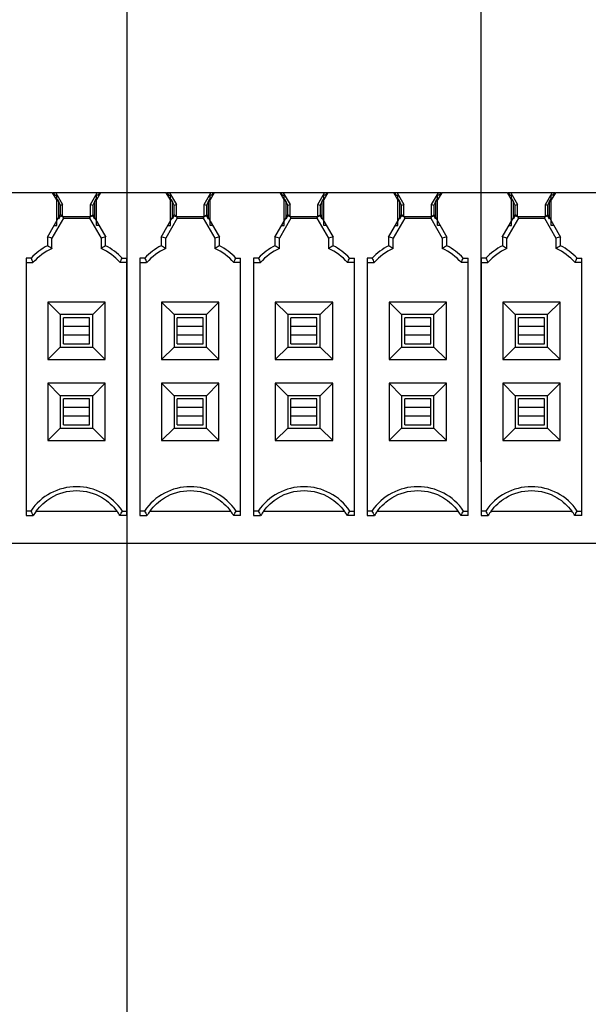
# Model space of a CAD drawing. Header units: inches. Extents: x 0 to 34, y 0 to 22.
# Tile 47 of 84: x 12.4 to 13.1, y 11.9 to 13.1. Entities that reach past the tile are written whole.
import ezdxf

# ---------------------------------------------------------------- set-up
doc = ezdxf.new("R2010")
doc.units = ezdxf.units.IN
doc.header["$LTSCALE"] = 1.87
doc.header["$MEASUREMENT"] = 0
doc.layers.get('0').update_dxf_attribs({"linetype": 'CONTINUOUS'})
doc.layers.add('DIMENSIONS', color=7, linetype='CONTINUOUS')
doc.styles.get("Standard").update_dxf_attribs({"font": 'txt', "width": 0.8})
doc.dimstyles.new('DIMSTYLE_2', dxfattribs={"dimtxt": 0.125, "dimasz": 0.18, "dimexe": 0.125, "dimexo": 0.0625, "dimgap": 0.03125, "dimtad": 0, "dimtih": 1, "dimtoh": 1, "dimdec": 3, "dimzin": 4, "dimdsep": 46, "dimtxsty": 'STANDARD', "dimblk": '_FILLED', "dimblk1": '_FILLED', "dimblk2": '_FILLED', "dimcen": 0.09, "dimadec": 0, "dimazin": 0, "dimtp": 0.001, "dimtm": 0.001, "dimtfac": 1, "dimtdec": 3, "dimtofl": 0, "dimtmove": 0, "dimatfit": 3, "dimldrblk": '_FILLED', "dimfxl": 1, "dimtolj": 1, "dimtzin": 4, "dimarcsym": 0})

# ---------------------------------------------------------------- blocks, each defined once
blk = doc.blocks.new('*D30')
at = {"layer": 'DIMENSIONS', "color": 2, "linetype": 'CONTINUOUS'}
for p, q in [((12.8167, 18.6018), (12.8167, 18.8345)), ((12.9688, 18.445), (12.8167, 18.6018)), ((12.9688, 12.6041), (12.9688, 18.445))]:
    blk.add_line(p, q, dxfattribs=at)
at = {"layer": 'DIMENSIONS', "color": 2, "linetype": 'CONTINUOUS', "insert": (12.7542, 18.897), "char_height": 0.125, "width": 1.325, "attachment_point": 1, "rotation": 90, "line_spacing_factor": 0.9}
blk.add_mtext('1.029{\\Ftxt.shx;\\W1.000000;\\H0.125000; }[26.13]', dxfattribs=at)
blk = doc.blocks.new('_FILLED')
at = {"color": 0, "linetype": 'BYBLOCK'}
blk.add_solid([(0, 0), (-1, 0.1736), (-1, -0.1736)], dxfattribs=at)
blk = doc.blocks.new('*D31')
at = {"layer": 'DIMENSIONS', "color": 2, "linetype": 'CONTINUOUS'}
blk.add_line((16.0088, 12.9572), (16.0088, 18.8345), dxfattribs=at)
at = {"layer": 'DIMENSIONS', "color": 2, "linetype": 'CONTINUOUS', "insert": (15.9463, 18.897), "char_height": 0.125, "width": 1.425, "attachment_point": 1, "rotation": 90, "line_spacing_factor": 0.9}
blk.add_mtext('4.069{\\Ftxt.shx;\\W1.000000;\\H0.125000; }[103.34]', dxfattribs=at)
blk = doc.blocks.new('*D32')
at = {"layer": 'DIMENSIONS', "color": 2, "linetype": 'CONTINUOUS'}
blk.add_line((20.336, 12.5674), (20.336, 18.8345), dxfattribs=at)
at = {"layer": 'DIMENSIONS', "color": 2, "linetype": 'CONTINUOUS', "insert": (20.2735, 18.897), "char_height": 0.125, "width": 1.425, "attachment_point": 1, "rotation": 90, "line_spacing_factor": 0.9}
blk.add_mtext('8.396{\\Ftxt.shx;\\W1.000000;\\H0.125000; }[213.25]', dxfattribs=at)
blk = doc.blocks.new('*D73')
at = {"layer": 'DIMENSIONS', "color": 2, "linetype": 'CONTINUOUS'}
blk.add_line((13.7722, 8.4275), (7.0927, 8.4275), dxfattribs=at)
at = {"layer": 'DIMENSIONS', "color": 2, "linetype": 'CONTINUOUS', "insert": (7.0302, 8.49), "char_height": 0.125, "width": 1.625, "attachment_point": 3, "line_spacing_factor": 0.9}
blk.add_mtext('2X 9.520{\\Ftxt.shx;\\W1.000000;\\H0.125000; }[241.8]', dxfattribs=at)
blk = doc.blocks.new('*D74')
at = {"layer": 'DIMENSIONS', "color": 2, "linetype": 'CONTINUOUS'}
blk.add_line((14.4827, 8.627), (7.0927, 8.627), dxfattribs=at)
at = {"layer": 'DIMENSIONS', "color": 2, "linetype": 'CONTINUOUS', "insert": (7.0302, 8.6895), "char_height": 0.125, "width": 1.725, "attachment_point": 3, "line_spacing_factor": 0.9}
blk.add_mtext('2X 9.320{\\Ftxt.shx;\\W1.000000;\\H0.125000; }[236.73]', dxfattribs=at)
blk = doc.blocks.new('*D86')
at = {"layer": 'DIMENSIONS', "color": 2, "linetype": 'CONTINUOUS'}
blk.add_line((12.5401, 11.8799), (12.5401, 18.8345), dxfattribs=at)
at = {"layer": 'DIMENSIONS', "color": 2, "linetype": 'CONTINUOUS', "insert": (12.4776, 18.897), "char_height": 0.125, "width": 1.225, "attachment_point": 1, "rotation": 90, "line_spacing_factor": 0.9}
blk.add_mtext('.600{\\Ftxt.shx;\\W1.000000;\\H0.125000; }[15.24]', dxfattribs=at)
blk = doc.blocks.new('*D87')
at = {"layer": 'DIMENSIONS', "color": 2, "linetype": 'CONTINUOUS'}
blk.add_line((15.8061, 12.0049), (15.8061, 18.8345), dxfattribs=at)
at = {"layer": 'DIMENSIONS', "color": 2, "linetype": 'CONTINUOUS', "insert": (15.7436, 18.897), "char_height": 0.125, "width": 1.325, "attachment_point": 1, "rotation": 90, "line_spacing_factor": 0.9}
blk.add_mtext('3.866{\\Ftxt.shx;\\W1.000000;\\H0.125000; }[98.19]', dxfattribs=at)
blk = doc.blocks.new('*D88')
at = {"layer": 'DIMENSIONS', "color": 2, "linetype": 'CONTINUOUS'}
blk.add_line((17.2361, 12.0149), (17.2361, 18.8345), dxfattribs=at)
at = {"layer": 'DIMENSIONS', "color": 2, "linetype": 'CONTINUOUS', "insert": (17.1736, 18.897), "char_height": 0.125, "width": 1.425, "attachment_point": 1, "rotation": 90, "line_spacing_factor": 0.9}
blk.add_mtext('5.296{\\Ftxt.shx;\\W1.000000;\\H0.125000; }[134.52]', dxfattribs=at)
blk = doc.blocks.new('*D89')
at = {"layer": 'DIMENSIONS', "color": 2, "linetype": 'CONTINUOUS'}
for p, q in [((18.799, 18.5674), (18.799, 18.8345)), ((18.6601, 18.4001), (18.799, 18.5674)), ((18.6601, 12.0099), (18.6601, 18.4001))]:
    blk.add_line(p, q, dxfattribs=at)
at = {"layer": 'DIMENSIONS', "color": 2, "linetype": 'CONTINUOUS', "insert": (18.7365, 18.897), "char_height": 0.125, "width": 1.425, "attachment_point": 1, "rotation": 90, "line_spacing_factor": 0.9}
blk.add_mtext('6.720{\\Ftxt.shx;\\W1.000000;\\H0.125000; }[170.69]', dxfattribs=at)
blk = doc.blocks.new('*D90')
at = {"layer": 'DIMENSIONS', "color": 2, "linetype": 'CONTINUOUS'}
blk.add_line((21.5001, 12.0099), (21.5001, 18.8345), dxfattribs=at)
at = {"layer": 'DIMENSIONS', "color": 2, "linetype": 'CONTINUOUS', "insert": (21.4376, 18.897), "char_height": 0.125, "width": 1.425, "attachment_point": 1, "rotation": 90, "line_spacing_factor": 0.9}
blk.add_mtext('9.560{\\Ftxt.shx;\\W1.000000;\\H0.125000; }[242.82]', dxfattribs=at)

msp = doc.modelspace()

# ---------------------------------------------------------------- linework, layer by layer
at = {"color": 6, "linetype": 'CONTINUOUS'}
for p, q in [((12.4496, 12.9301), (12.3699, 12.9301)), ((12.4547, 12.9214), (12.4496, 12.9301)), ((12.45, 12.9301), (12.4505, 12.9301)), ((12.4536, 12.9301), (12.4618, 12.9159)), ((12.5037, 12.9301), (12.4536, 12.9301)), ((12.4547, 12.922), (12.4547, 12.927)), ((12.4956, 12.9159), (12.5037, 12.9301)), ((12.5077, 12.9301), (12.5027, 12.9214)), ((12.5027, 12.922), (12.5027, 12.927)), ((12.5068, 12.9301), (12.5073, 12.9301)), ((12.5874, 12.9301), (12.5077, 12.9301)), ((12.5924, 12.9214), (12.5874, 12.9301)), ((12.5878, 12.9301), (12.5883, 12.9301)), ((12.5914, 12.9301), (12.5996, 12.9159)), ((12.6415, 12.9301), (12.5914, 12.9301)), ((12.5924, 12.922), (12.5924, 12.927)), ((12.6334, 12.9159), (12.6415, 12.9301)), ((12.6455, 12.9301), (12.6405, 12.9214)), ((12.6405, 12.922), (12.6405, 12.927)), ((12.6446, 12.9301), (12.6451, 12.9301)), ((12.7252, 12.9301), (12.6455, 12.9301)), ((12.7302, 12.9214), (12.7252, 12.9301)), ((12.7256, 12.9301), (12.7261, 12.9301)), ((12.7292, 12.9301), (12.7374, 12.9159)), ((12.7793, 12.9301), (12.7292, 12.9301)), ((12.7302, 12.922), (12.7302, 12.927)), ((12.7711, 12.9159), (12.7793, 12.9301)), ((12.7833, 12.9301), (12.7783, 12.9214)), ((12.7783, 12.922), (12.7783, 12.927)), ((12.7824, 12.9301), (12.7829, 12.9301)), ((12.863, 12.9301), (12.7833, 12.9301)), ((12.868, 12.9214), (12.863, 12.9301)), ((12.8634, 12.9301), (12.8639, 12.9301)), ((12.867, 12.9301), (12.8752, 12.9159)), ((12.9171, 12.9301), (12.867, 12.9301)), ((12.868, 12.922), (12.868, 12.927)), ((12.9089, 12.9159), (12.9171, 12.9301)), ((12.9211, 12.9301), (12.9161, 12.9214)), ((12.9161, 12.922), (12.9161, 12.927)), ((12.9202, 12.9301), (12.9207, 12.9301)), ((13.0008, 12.9301), (12.9211, 12.9301)), ((13.0058, 12.9214), (13.0008, 12.9301)), ((13.0012, 12.9301), (13.0017, 12.9301)), ((13.0048, 12.9301), (13.013, 12.9159)), ((13.0549, 12.9301), (13.0048, 12.9301)), ((13.0058, 12.922), (13.0058, 12.927)), ((13.0467, 12.9159), (13.0549, 12.9301)), ((13.0589, 12.9301), (13.0539, 12.9214)), ((13.0539, 12.922), (13.0539, 12.927)), ((13.058, 12.9301), (13.0585, 12.9301)), ((13.1386, 12.9301), (13.0589, 12.9301)), ((12.4547, 12.8902), (12.4547, 12.9216)), ((12.457, 12.9), (12.457, 12.9189)), ((12.4591, 12.9152), (12.457, 12.9189)), ((12.4591, 12.9152), (12.4618, 12.9159)), ((12.4591, 12.9032), (12.4591, 12.9152)), ((12.4618, 12.9021), (12.4618, 12.9159)), ((12.4956, 12.9021), (12.4956, 12.9159)), ((12.4956, 12.9159), (12.4982, 12.9152)), ((12.5003, 12.9189), (12.4982, 12.9152)), ((12.4982, 12.9152), (12.4982, 12.9032)), ((12.5003, 12.9189), (12.5003, 12.9)), ((12.5027, 12.8902), (12.5027, 12.9216)), ((12.5924, 12.8902), (12.5924, 12.9216)), ((12.5948, 12.9), (12.5948, 12.9189)), ((12.5969, 12.9152), (12.5948, 12.9189)), ((12.5969, 12.9152), (12.5996, 12.9159)), ((12.5969, 12.9032), (12.5969, 12.9152)), ((12.5996, 12.9021), (12.5996, 12.9159)), ((12.6334, 12.9021), (12.6334, 12.9159)), ((12.6334, 12.9159), (12.636, 12.9152)), ((12.6381, 12.9189), (12.636, 12.9152)), ((12.636, 12.9152), (12.636, 12.9032)), ((12.6381, 12.9189), (12.6381, 12.9)), ((12.6405, 12.8902), (12.6405, 12.9216)), ((12.7302, 12.8902), (12.7302, 12.9216)), ((12.7326, 12.9), (12.7326, 12.9189)), ((12.7347, 12.9152), (12.7326, 12.9189)), ((12.7347, 12.9152), (12.7374, 12.9159)), ((12.7347, 12.9032), (12.7347, 12.9152)), ((12.7374, 12.9021), (12.7374, 12.9159)), ((12.7711, 12.9021), (12.7711, 12.9159)), ((12.7711, 12.9159), (12.7738, 12.9152)), ((12.7759, 12.9189), (12.7738, 12.9152)), ((12.7738, 12.9152), (12.7738, 12.9032)), ((12.7759, 12.9189), (12.7759, 12.9)), ((12.7783, 12.8902), (12.7783, 12.9216)), ((12.868, 12.8902), (12.868, 12.9216)), ((12.8704, 12.9), (12.8704, 12.9189)), ((12.8725, 12.9152), (12.8704, 12.9189)), ((12.8725, 12.9152), (12.8752, 12.9159)), ((12.8725, 12.9032), (12.8725, 12.9152)), ((12.8752, 12.9021), (12.8752, 12.9159)), ((12.9089, 12.9021), (12.9089, 12.9159)), ((12.9089, 12.9159), (12.9116, 12.9152)), ((12.9137, 12.9189), (12.9116, 12.9152)), ((12.9116, 12.9152), (12.9116, 12.9032)), ((12.9137, 12.9189), (12.9137, 12.9)), ((12.9161, 12.8902), (12.9161, 12.9216)), ((13.0058, 12.8902), (13.0058, 12.9216)), ((13.0082, 12.9), (13.0082, 12.9189)), ((13.0103, 12.9152), (13.0082, 12.9189)), ((13.0103, 12.9152), (13.013, 12.9159)), ((13.0103, 12.9032), (13.0103, 12.9152)), ((13.013, 12.9021), (13.013, 12.9159)), ((13.0467, 12.9021), (13.0467, 12.9159)), ((13.0467, 12.9159), (13.0494, 12.9152)), ((13.0515, 12.9189), (13.0494, 12.9152)), ((13.0494, 12.9152), (13.0494, 12.9032)), ((13.0515, 12.9189), (13.0515, 12.9)), ((13.0539, 12.8902), (13.0539, 12.9216)), ((12.4618, 12.9013), (12.4956, 12.9013)), ((12.5996, 12.9013), (12.6334, 12.9013)), ((12.7374, 12.9013), (12.7711, 12.9013)), ((12.8752, 12.9013), (12.9089, 12.9013)), ((13.013, 12.9013), (13.0467, 12.9013)), ((12.4629, 12.8993), (12.4944, 12.8993)), ((12.6007, 12.8993), (12.6322, 12.8993)), ((12.7385, 12.8993), (12.77, 12.8993)), ((12.8763, 12.8993), (12.9078, 12.8993)), ((13.0141, 12.8993), (13.0456, 12.8993)), ((12.4434, 12.8765), (12.4434, 12.8659)), ((12.4489, 12.8625), (12.4489, 12.875)), ((12.5084, 12.875), (12.5084, 12.8625)), ((12.5139, 12.8659), (12.5139, 12.8765)), ((12.5812, 12.8765), (12.5812, 12.8659)), ((12.5867, 12.8625), (12.5867, 12.875)), ((12.6462, 12.875), (12.6462, 12.8625)), ((12.6517, 12.8659), (12.6517, 12.8765)), ((12.719, 12.8765), (12.719, 12.8659)), ((12.7245, 12.8625), (12.7245, 12.875)), ((12.784, 12.875), (12.784, 12.8625)), ((12.7895, 12.8659), (12.7895, 12.8765)), ((12.8568, 12.8765), (12.8568, 12.8659)), ((12.8623, 12.8625), (12.8623, 12.875)), ((12.9218, 12.875), (12.9218, 12.8625)), ((12.9273, 12.8659), (12.9273, 12.8765)), ((12.9946, 12.8765), (12.9946, 12.8659)), ((13.0001, 12.8625), (13.0001, 12.875)), ((13.0596, 12.875), (13.0596, 12.8625)), ((13.0651, 12.8659), (13.0651, 12.8765)), ((12.4176, 12.8509), (12.4176, 12.5388)), ((12.4235, 12.8509), (12.4176, 12.8509)), ((12.4176, 12.8455), (12.4258, 12.8455)), ((12.5397, 12.8455), (12.5315, 12.8455)), ((12.5339, 12.8509), (12.5397, 12.8509)), ((12.5397, 12.5388), (12.5397, 12.8509)), ((12.5554, 12.8509), (12.5554, 12.5388)), ((12.5613, 12.8509), (12.5554, 12.8509)), ((12.5554, 12.8455), (12.5636, 12.8455)), ((12.6775, 12.8455), (12.6693, 12.8455)), ((12.6717, 12.8509), (12.6775, 12.8509)), ((12.6775, 12.5388), (12.6775, 12.8509)), ((12.6932, 12.8509), (12.6932, 12.5388)), ((12.6991, 12.8509), (12.6932, 12.8509)), ((12.6932, 12.8455), (12.7014, 12.8455)), ((12.8153, 12.8455), (12.8071, 12.8455)), ((12.8095, 12.8509), (12.8153, 12.8509)), ((12.8153, 12.5388), (12.8153, 12.8509)), ((12.831, 12.8509), (12.831, 12.5388)), ((12.8368, 12.8509), (12.831, 12.8509)), ((12.831, 12.8455), (12.8392, 12.8455)), ((12.9531, 12.8455), (12.9449, 12.8455)), ((12.9473, 12.8509), (12.9531, 12.8509)), ((12.9531, 12.5388), (12.9531, 12.8509)), ((12.9688, 12.8509), (12.9688, 12.5388)), ((12.9746, 12.8509), (12.9688, 12.8509)), ((12.9688, 12.8455), (12.977, 12.8455)), ((13.0909, 12.8455), (13.0827, 12.8455)), ((13.0851, 12.8509), (13.0909, 12.8509)), ((13.0909, 12.5388), (13.0909, 12.8509)), ((12.4439, 12.7975), (12.4439, 12.7281)), ((12.4439, 12.7975), (12.459, 12.7825)), ((12.5134, 12.7975), (12.4439, 12.7975)), ((12.4984, 12.7825), (12.5134, 12.7975)), ((12.5134, 12.7281), (12.5134, 12.7975)), ((12.5817, 12.7975), (12.5817, 12.7281)), ((12.5817, 12.7975), (12.5968, 12.7825)), ((12.6512, 12.7975), (12.5817, 12.7975)), ((12.6361, 12.7825), (12.6512, 12.7975)), ((12.6512, 12.7281), (12.6512, 12.7975)), ((12.7195, 12.7975), (12.7195, 12.7281)), ((12.7195, 12.7975), (12.7346, 12.7825)), ((12.789, 12.7975), (12.7195, 12.7975)), ((12.7739, 12.7825), (12.789, 12.7975)), ((12.789, 12.7281), (12.789, 12.7975)), ((12.8573, 12.7975), (12.8573, 12.7281)), ((12.8573, 12.7975), (12.8724, 12.7825)), ((12.9268, 12.7975), (12.8573, 12.7975)), ((12.9117, 12.7825), (12.9268, 12.7975)), ((12.9268, 12.7281), (12.9268, 12.7975)), ((12.9951, 12.7975), (12.9951, 12.7281)), ((12.9951, 12.7975), (13.0102, 12.7825)), ((13.0646, 12.7975), (12.9951, 12.7975)), ((13.0495, 12.7825), (13.0646, 12.7975)), ((13.0646, 12.7281), (13.0646, 12.7975)), ((12.459, 12.7825), (12.459, 12.7431)), ((12.4984, 12.7825), (12.459, 12.7825)), ((12.4984, 12.7431), (12.4984, 12.7825)), ((12.5968, 12.7825), (12.5968, 12.7431)), ((12.6361, 12.7825), (12.5968, 12.7825)), ((12.6361, 12.7431), (12.6361, 12.7825)), ((12.7346, 12.7825), (12.7346, 12.7431)), ((12.7739, 12.7825), (12.7346, 12.7825)), ((12.7739, 12.7431), (12.7739, 12.7825)), ((12.8724, 12.7825), (12.8724, 12.7431)), ((12.9117, 12.7825), (12.8724, 12.7825)), ((12.9117, 12.7431), (12.9117, 12.7825)), ((13.0102, 12.7825), (13.0102, 12.7431)), ((13.0495, 12.7825), (13.0102, 12.7825)), ((13.0495, 12.7431), (13.0495, 12.7825)), ((12.4629, 12.747), (12.4629, 12.7785)), ((12.4944, 12.7785), (12.4629, 12.7785)), ((12.4944, 12.747), (12.4944, 12.7785)), ((12.6007, 12.747), (12.6007, 12.7785)), ((12.6322, 12.7785), (12.6007, 12.7785)), ((12.6322, 12.747), (12.6322, 12.7785)), ((12.7385, 12.747), (12.7385, 12.7785)), ((12.77, 12.7785), (12.7385, 12.7785)), ((12.77, 12.747), (12.77, 12.7785)), ((12.8763, 12.747), (12.8763, 12.7785)), ((12.9078, 12.7785), (12.8763, 12.7785)), ((12.9078, 12.747), (12.9078, 12.7785)), ((13.0141, 12.747), (13.0141, 12.7785)), ((13.0456, 12.7785), (13.0141, 12.7785)), ((13.0456, 12.747), (13.0456, 12.7785)), ((12.4944, 12.768), (12.4629, 12.768)), ((12.6322, 12.768), (12.6007, 12.768)), ((12.77, 12.768), (12.7385, 12.768)), ((12.9078, 12.768), (12.8763, 12.768)), ((13.0456, 12.768), (13.0141, 12.768)), ((12.4944, 12.7576), (12.4629, 12.7576)), ((12.4629, 12.747), (12.4944, 12.747)), ((12.6322, 12.7576), (12.6007, 12.7576)), ((12.6007, 12.747), (12.6322, 12.747)), ((12.77, 12.7576), (12.7385, 12.7576)), ((12.7385, 12.747), (12.77, 12.747)), ((12.9078, 12.7576), (12.8763, 12.7576)), ((12.8763, 12.747), (12.9078, 12.747)), ((13.0456, 12.7576), (13.0141, 12.7576)), ((13.0141, 12.747), (13.0456, 12.747)), ((12.4439, 12.7281), (12.459, 12.7431)), ((12.459, 12.7431), (12.4984, 12.7431)), ((12.5134, 12.7281), (12.4984, 12.7431)), ((12.5817, 12.7281), (12.5968, 12.7431)), ((12.5968, 12.7431), (12.6361, 12.7431)), ((12.6512, 12.7281), (12.6361, 12.7431)), ((12.7195, 12.7281), (12.7346, 12.7431)), ((12.7346, 12.7431), (12.7739, 12.7431)), ((12.789, 12.7281), (12.7739, 12.7431)), ((12.8573, 12.7281), (12.8724, 12.7431)), ((12.8724, 12.7431), (12.9117, 12.7431)), ((12.9268, 12.7281), (12.9117, 12.7431)), ((12.9951, 12.7281), (13.0102, 12.7431)), ((13.0102, 12.7431), (13.0495, 12.7431)), ((13.0646, 12.7281), (13.0495, 12.7431)), ((12.4439, 12.7281), (12.5134, 12.7281)), ((12.5817, 12.7281), (12.6512, 12.7281)), ((12.7195, 12.7281), (12.789, 12.7281)), ((12.8573, 12.7281), (12.9268, 12.7281)), ((12.9951, 12.7281), (13.0646, 12.7281)), ((12.4439, 12.6991), (12.4439, 12.6296)), ((12.4439, 12.6991), (12.459, 12.6841)), ((12.5134, 12.6991), (12.4439, 12.6991)), ((12.4984, 12.6841), (12.5134, 12.6991)), ((12.5134, 12.6296), (12.5134, 12.6991)), ((12.5817, 12.6991), (12.5817, 12.6296)), ((12.5817, 12.6991), (12.5968, 12.6841)), ((12.6512, 12.6991), (12.5817, 12.6991)), ((12.6361, 12.6841), (12.6512, 12.6991)), ((12.6512, 12.6296), (12.6512, 12.6991)), ((12.7195, 12.6991), (12.7195, 12.6296)), ((12.7195, 12.6991), (12.7346, 12.6841)), ((12.789, 12.6991), (12.7195, 12.6991)), ((12.7739, 12.6841), (12.789, 12.6991)), ((12.789, 12.6296), (12.789, 12.6991)), ((12.8573, 12.6991), (12.8573, 12.6296)), ((12.8573, 12.6991), (12.8724, 12.6841)), ((12.9268, 12.6991), (12.8573, 12.6991)), ((12.9117, 12.6841), (12.9268, 12.6991)), ((12.9268, 12.6296), (12.9268, 12.6991)), ((12.9951, 12.6991), (12.9951, 12.6296)), ((12.9951, 12.6991), (13.0102, 12.6841)), ((13.0646, 12.6991), (12.9951, 12.6991)), ((13.0495, 12.6841), (13.0646, 12.6991)), ((13.0646, 12.6296), (13.0646, 12.6991)), ((12.459, 12.6841), (12.459, 12.6447)), ((12.4984, 12.6841), (12.459, 12.6841)), ((12.4629, 12.6486), (12.4629, 12.6801)), ((12.4944, 12.6801), (12.4629, 12.6801)), ((12.4944, 12.6486), (12.4944, 12.6801)), ((12.4984, 12.6447), (12.4984, 12.6841)), ((12.5968, 12.6841), (12.5968, 12.6447)), ((12.6361, 12.6841), (12.5968, 12.6841)), ((12.6007, 12.6486), (12.6007, 12.6801)), ((12.6322, 12.6801), (12.6007, 12.6801)), ((12.6322, 12.6486), (12.6322, 12.6801)), ((12.6361, 12.6447), (12.6361, 12.6841)), ((12.7346, 12.6841), (12.7346, 12.6447)), ((12.7739, 12.6841), (12.7346, 12.6841)), ((12.7385, 12.6486), (12.7385, 12.6801)), ((12.77, 12.6801), (12.7385, 12.6801)), ((12.77, 12.6486), (12.77, 12.6801)), ((12.7739, 12.6447), (12.7739, 12.6841)), ((12.8724, 12.6841), (12.8724, 12.6447)), ((12.9117, 12.6841), (12.8724, 12.6841)), ((12.8763, 12.6486), (12.8763, 12.6801)), ((12.9078, 12.6801), (12.8763, 12.6801)), ((12.9078, 12.6486), (12.9078, 12.6801)), ((12.9117, 12.6447), (12.9117, 12.6841)), ((13.0102, 12.6841), (13.0102, 12.6447)), ((13.0495, 12.6841), (13.0102, 12.6841)), ((13.0141, 12.6486), (13.0141, 12.6801)), ((13.0456, 12.6801), (13.0141, 12.6801)), ((13.0456, 12.6486), (13.0456, 12.6801)), ((13.0495, 12.6447), (13.0495, 12.6841)), ((12.4944, 12.6696), (12.4629, 12.6696)), ((12.6322, 12.6696), (12.6007, 12.6696)), ((12.77, 12.6696), (12.7385, 12.6696)), ((12.9078, 12.6696), (12.8763, 12.6696)), ((13.0456, 12.6696), (13.0141, 12.6696)), ((12.4944, 12.6592), (12.4629, 12.6592)), ((12.6322, 12.6592), (12.6007, 12.6592)), ((12.77, 12.6592), (12.7385, 12.6592)), ((12.9078, 12.6592), (12.8763, 12.6592)), ((13.0456, 12.6592), (13.0141, 12.6592)), ((12.4439, 12.6296), (12.459, 12.6447)), ((12.459, 12.6447), (12.4984, 12.6447)), ((12.4629, 12.6486), (12.4944, 12.6486)), ((12.5134, 12.6296), (12.4984, 12.6447)), ((12.5817, 12.6296), (12.5968, 12.6447)), ((12.5968, 12.6447), (12.6361, 12.6447)), ((12.6007, 12.6486), (12.6322, 12.6486)), ((12.6512, 12.6296), (12.6361, 12.6447)), ((12.7195, 12.6296), (12.7346, 12.6447)), ((12.7346, 12.6447), (12.7739, 12.6447)), ((12.7385, 12.6486), (12.77, 12.6486)), ((12.789, 12.6296), (12.7739, 12.6447)), ((12.8573, 12.6296), (12.8724, 12.6447)), ((12.8724, 12.6447), (12.9117, 12.6447)), ((12.8763, 12.6486), (12.9078, 12.6486)), ((12.9268, 12.6296), (12.9117, 12.6447)), ((12.9951, 12.6296), (13.0102, 12.6447)), ((13.0102, 12.6447), (13.0495, 12.6447)), ((13.0141, 12.6486), (13.0456, 12.6486)), ((13.0646, 12.6296), (13.0495, 12.6447)), ((12.4439, 12.6296), (12.5134, 12.6296)), ((12.5817, 12.6296), (12.6512, 12.6296)), ((12.7195, 12.6296), (12.789, 12.6296)), ((12.8573, 12.6296), (12.9268, 12.6296)), ((12.9951, 12.6296), (13.0646, 12.6296)), ((12.4232, 12.5443), (12.4176, 12.5443)), ((12.4299, 12.5443), (12.5274, 12.5443)), ((12.5342, 12.5443), (12.5397, 12.5443)), ((12.561, 12.5443), (12.5554, 12.5443)), ((12.5677, 12.5443), (12.6652, 12.5443)), ((12.672, 12.5443), (12.6775, 12.5443)), ((12.6988, 12.5443), (12.6932, 12.5443)), ((12.7055, 12.5443), (12.803, 12.5443)), ((12.8098, 12.5443), (12.8153, 12.5443)), ((12.8366, 12.5443), (12.831, 12.5443)), ((12.8433, 12.5443), (12.9408, 12.5443)), ((12.9476, 12.5443), (12.9531, 12.5443)), ((12.9743, 12.5443), (12.9688, 12.5443)), ((12.9811, 12.5443), (13.0786, 12.5443)), ((13.0854, 12.5443), (13.0909, 12.5443)), ((12.4176, 12.5388), (12.4262, 12.5388)), ((12.5397, 12.5388), (12.5312, 12.5388)), ((12.5554, 12.5388), (12.5639, 12.5388)), ((12.6775, 12.5388), (12.669, 12.5388)), ((12.6932, 12.5388), (12.7017, 12.5388)), ((12.8153, 12.5388), (12.8068, 12.5388)), ((12.831, 12.5388), (12.8395, 12.5388)), ((12.9531, 12.5388), (12.9446, 12.5388)), ((12.9688, 12.5388), (12.9773, 12.5388)), ((13.0909, 12.5388), (13.0824, 12.5388)), ((14.4767, 12.5049), (11.7208, 12.5049))]:
    msp.add_line(p, q, dxfattribs=at)
at = {"color": 7, "linetype": 'CONTINUOUS'}
for p, q in [((12.4513, 12.9279), (12.4499, 12.9303)), ((12.4536, 12.9301), (12.4505, 12.9301)), ((12.4505, 12.9301), (12.4513, 12.9288)), ((12.4513, 12.9288), (12.4516, 12.9282)), ((12.4516, 12.9282), (12.4523, 12.927)), ((12.4516, 12.927), (12.4547, 12.927)), ((12.5058, 12.927), (12.5027, 12.927)), ((12.5068, 12.9301), (12.5037, 12.9301)), ((12.5051, 12.927), (12.5057, 12.9282)), ((12.5057, 12.9282), (12.5061, 12.9288)), ((12.5075, 12.9303), (12.5061, 12.9279)), ((12.5061, 12.9288), (12.5068, 12.9301)), ((12.5891, 12.9279), (12.5877, 12.9303)), ((12.5914, 12.9301), (12.5883, 12.9301)), ((12.5883, 12.9301), (12.5891, 12.9288)), ((12.5891, 12.9288), (12.5894, 12.9282)), ((12.5893, 12.927), (12.5924, 12.927)), ((12.5894, 12.9282), (12.5901, 12.927)), ((12.6436, 12.927), (12.6405, 12.927)), ((12.6446, 12.9301), (12.6415, 12.9301)), ((12.6428, 12.927), (12.6435, 12.9282)), ((12.6435, 12.9282), (12.6439, 12.9288)), ((12.6453, 12.9303), (12.6439, 12.9279)), ((12.6439, 12.9288), (12.6446, 12.9301)), ((12.7269, 12.9279), (12.7255, 12.9303)), ((12.7292, 12.9301), (12.7261, 12.9301)), ((12.7261, 12.9301), (12.7269, 12.9288)), ((12.7269, 12.9288), (12.7272, 12.9282)), ((12.7271, 12.927), (12.7302, 12.927)), ((12.7272, 12.9282), (12.7279, 12.927)), ((12.7814, 12.927), (12.7783, 12.927)), ((12.7824, 12.9301), (12.7793, 12.9301)), ((12.7806, 12.927), (12.7813, 12.9282)), ((12.7813, 12.9282), (12.7817, 12.9288)), ((12.7831, 12.9303), (12.7817, 12.9279)), ((12.7817, 12.9288), (12.7824, 12.9301)), ((12.8646, 12.9279), (12.8633, 12.9303)), ((12.867, 12.9301), (12.8639, 12.9301)), ((12.8639, 12.9301), (12.8647, 12.9288)), ((12.8647, 12.9288), (12.865, 12.9282)), ((12.8649, 12.927), (12.868, 12.927)), ((12.865, 12.9282), (12.8657, 12.927)), ((12.9192, 12.927), (12.9161, 12.927)), ((12.9202, 12.9301), (12.9171, 12.9301)), ((12.9184, 12.927), (12.9191, 12.9282)), ((12.9191, 12.9282), (12.9195, 12.9288)), ((12.9209, 12.9303), (12.9195, 12.9279)), ((12.9195, 12.9288), (12.9202, 12.9301)), ((13.0024, 12.9279), (13.0011, 12.9303)), ((13.0048, 12.9301), (13.0017, 12.9301)), ((13.0017, 12.9301), (13.0025, 12.9288)), ((13.0025, 12.9288), (13.0028, 12.9282)), ((13.0027, 12.927), (13.0058, 12.927)), ((13.0028, 12.9282), (13.0035, 12.927)), ((13.057, 12.927), (13.0539, 12.927)), ((13.058, 12.9301), (13.0549, 12.9301)), ((13.0562, 12.927), (13.0569, 12.9282)), ((13.0569, 12.9282), (13.0572, 12.9288)), ((13.0572, 12.9288), (13.058, 12.9301)), ((13.0586, 12.9303), (13.0573, 12.9279)), ((12.457, 12.9189), (12.4547, 12.9227)), ((12.4548, 12.9227), (12.4554, 12.9218)), ((12.4554, 12.9218), (12.457, 12.9189)), ((12.5003, 12.9189), (12.5025, 12.9227)), ((12.5026, 12.9227), (12.5022, 12.9219)), ((12.5948, 12.9189), (12.5925, 12.9227)), ((12.5926, 12.9227), (12.5932, 12.9218)), ((12.5932, 12.9218), (12.5948, 12.9189)), ((12.6381, 12.9189), (12.6403, 12.9227)), ((12.6404, 12.9227), (12.64, 12.9219)), ((12.7326, 12.9189), (12.7303, 12.9227)), ((12.7304, 12.9227), (12.7309, 12.9218)), ((12.7309, 12.9218), (12.7326, 12.9189)), ((12.7759, 12.9189), (12.7781, 12.9227)), ((12.7782, 12.9227), (12.7778, 12.9219)), ((12.8704, 12.9189), (12.8681, 12.9227)), ((12.8682, 12.9227), (12.8687, 12.9218)), ((12.8687, 12.9218), (12.8704, 12.9189)), ((12.9137, 12.9189), (12.9159, 12.9227)), ((12.916, 12.9227), (12.9155, 12.9219)), ((13.0082, 12.9189), (13.0059, 12.9227)), ((13.006, 12.9227), (13.0065, 12.9218)), ((13.0065, 12.9218), (13.0082, 12.9189)), ((13.0515, 12.9189), (13.0537, 12.9227)), ((13.0538, 12.9227), (13.0533, 12.9219)), ((12.4434, 12.8763), (12.4589, 12.9032)), ((12.457, 12.8984), (12.4591, 12.9021)), ((12.4619, 12.9015), (12.4589, 12.9032)), ((12.4591, 12.9021), (12.4617, 12.9013)), ((12.4617, 12.9013), (12.4618, 12.9013)), ((12.4618, 12.9013), (12.4629, 12.8993)), ((12.4944, 12.8993), (12.4956, 12.9013)), ((12.4955, 12.9015), (12.4985, 12.9032)), ((12.4956, 12.9013), (12.4982, 12.9021)), ((12.4956, 12.9013), (12.4956, 12.9013)), ((12.4982, 12.9021), (12.5003, 12.8984)), ((12.4985, 12.9032), (12.514, 12.8763)), ((12.5812, 12.8763), (12.5967, 12.9032)), ((12.5948, 12.8984), (12.5969, 12.9021)), ((12.5997, 12.9015), (12.5967, 12.9032)), ((12.5969, 12.9021), (12.5995, 12.9013)), ((12.5995, 12.9013), (12.5996, 12.9013)), ((12.5996, 12.9013), (12.6007, 12.8993)), ((12.6322, 12.8993), (12.6334, 12.9013)), ((12.6333, 12.9015), (12.6362, 12.9032)), ((12.6334, 12.9013), (12.636, 12.9021)), ((12.6334, 12.9013), (12.6334, 12.9013)), ((12.636, 12.9021), (12.6381, 12.8984)), ((12.6362, 12.9032), (12.6518, 12.8763)), ((12.7189, 12.8763), (12.7345, 12.9032)), ((12.7326, 12.8984), (12.7347, 12.9021)), ((12.7375, 12.9015), (12.7345, 12.9032)), ((12.7347, 12.9021), (12.7373, 12.9013)), ((12.7373, 12.9013), (12.7374, 12.9013)), ((12.7374, 12.9013), (12.7385, 12.8993)), ((12.77, 12.8993), (12.7712, 12.9013)), ((12.7711, 12.9015), (12.774, 12.9032)), ((12.7711, 12.9013), (12.7712, 12.9013)), ((12.7712, 12.9013), (12.7738, 12.9021)), ((12.7738, 12.9021), (12.7759, 12.8984)), ((12.774, 12.9032), (12.7896, 12.8763)), ((12.8567, 12.8763), (12.8723, 12.9032)), ((12.8704, 12.8984), (12.8725, 12.9021)), ((12.8753, 12.9015), (12.8723, 12.9032)), ((12.8725, 12.9021), (12.8751, 12.9013)), ((12.8751, 12.9013), (12.8752, 12.9013)), ((12.8752, 12.9013), (12.8763, 12.8993)), ((12.9078, 12.8993), (12.909, 12.9013)), ((12.9088, 12.9015), (12.9118, 12.9032)), ((12.9089, 12.9013), (12.909, 12.9013)), ((12.909, 12.9013), (12.9116, 12.9021)), ((12.9116, 12.9021), (12.9137, 12.8984)), ((12.9118, 12.9032), (12.9274, 12.8763)), ((12.9945, 12.8763), (13.0101, 12.9032)), ((13.0082, 12.8984), (13.0103, 12.9021)), ((13.0131, 12.9015), (13.0101, 12.9032)), ((13.0103, 12.9021), (13.0129, 12.9013)), ((13.0129, 12.9013), (13.0141, 12.8993)), ((13.0129, 12.9013), (13.013, 12.9013)), ((13.0456, 12.8993), (13.0468, 12.9013)), ((13.0466, 12.9015), (13.0496, 12.9032)), ((13.0467, 12.9013), (13.0468, 12.9013)), ((13.0468, 12.9013), (13.0494, 12.9021)), ((13.0494, 12.9021), (13.0515, 12.8984)), ((13.0496, 12.9032), (13.0652, 12.8763)), ((12.4629, 12.8993), (12.4489, 12.875)), ((12.4514, 12.8902), (12.4547, 12.8902)), ((12.4944, 12.8993), (12.5084, 12.875)), ((12.5059, 12.8902), (12.5027, 12.8902)), ((12.6007, 12.8993), (12.5867, 12.875)), ((12.5892, 12.8902), (12.5924, 12.8902)), ((12.6322, 12.8993), (12.6462, 12.875)), ((12.6437, 12.8902), (12.6405, 12.8902)), ((12.7385, 12.8993), (12.7245, 12.875)), ((12.727, 12.8902), (12.7302, 12.8902)), ((12.77, 12.8993), (12.784, 12.875)), ((12.7815, 12.8902), (12.7783, 12.8902)), ((12.8763, 12.8993), (12.8623, 12.875)), ((12.8648, 12.8902), (12.868, 12.8902)), ((12.9078, 12.8993), (12.9218, 12.875)), ((12.9193, 12.8902), (12.9161, 12.8902)), ((13.0141, 12.8993), (13.0001, 12.875)), ((13.0026, 12.8902), (13.0058, 12.8902)), ((13.0456, 12.8993), (13.0596, 12.875)), ((13.0571, 12.8902), (13.0539, 12.8902)), ((12.4489, 12.875), (12.4434, 12.8765)), ((12.5139, 12.8765), (12.5084, 12.875)), ((12.5867, 12.875), (12.5812, 12.8765)), ((12.6517, 12.8765), (12.6462, 12.875)), ((12.7245, 12.875), (12.719, 12.8765)), ((12.7895, 12.8765), (12.784, 12.875)), ((12.8623, 12.875), (12.8568, 12.8765)), ((12.9273, 12.8765), (12.9218, 12.875)), ((13.0001, 12.875), (12.9946, 12.8765)), ((13.0651, 12.8765), (13.0596, 12.875))]:
    msp.add_line(p, q, dxfattribs=at)
for centre, radius, start, end in [((12.558, 12.9911), 0.1238, 209.5677, 210.2765), ((12.5925, 13.0112), 0.1637, 210.2601, 210.506), ((12.6415, 13.0401), 0.2205, 210.5133, 210.8282), ((12.3372, 13.0274), 0.1957, 329.1548, 329.7155), ((12.3992, 12.9912), 0.1239, 329.7238, 330.4316), ((12.6958, 12.9911), 0.1238, 209.5677, 210.2765), ((12.7303, 13.0112), 0.1637, 210.2601, 210.506), ((12.7793, 13.0401), 0.2205, 210.5133, 210.8282), ((12.475, 13.0274), 0.1957, 329.1548, 329.7155), ((12.537, 12.9912), 0.1239, 329.7238, 330.4316), ((12.8336, 12.9911), 0.1238, 209.5677, 210.2765), ((12.8681, 13.0112), 0.1637, 210.2601, 210.506), ((12.9171, 13.0401), 0.2205, 210.5133, 210.8282), ((12.6128, 13.0274), 0.1957, 329.1548, 329.7155), ((12.6748, 12.9912), 0.1239, 329.7238, 330.4316), ((12.9714, 12.9911), 0.1238, 209.5677, 210.2765), ((13.0059, 13.0112), 0.1637, 210.2601, 210.506), ((13.0549, 13.0401), 0.2205, 210.5133, 210.8282), ((12.7506, 13.0274), 0.1957, 329.1548, 329.7155), ((12.8126, 12.9912), 0.1239, 329.7238, 330.4316), ((13.1092, 12.9911), 0.1238, 209.5677, 210.2765), ((13.1437, 13.0112), 0.1637, 210.2601, 210.506), ((13.1927, 13.0401), 0.2205, 210.5133, 210.8282), ((12.8884, 13.0274), 0.1957, 329.1548, 329.7155), ((12.9504, 12.9912), 0.1239, 329.7238, 330.4316), ((12.8381, 12.7181), 0.3929, 148.7501, 149.271), ((12.9759, 12.7181), 0.3929, 148.7501, 149.271), ((13.1137, 12.7181), 0.3929, 148.7501, 149.271), ((13.2515, 12.7181), 0.3929, 148.7501, 149.271), ((13.3893, 12.7181), 0.3929, 148.7501, 149.271)]:
    msp.add_arc(centre, radius, start, end, dxfattribs=at)
at = {"color": 6, "linetype": 'CONTINUOUS'}
for centre, radius, start, end in [((12.4787, 12.7982), 0.0763, 117.4808, 136.3283), ((12.2991, 12.628), 0.2783, 57.4275, 58.7527), ((12.6582, 12.628), 0.2783, 121.2473, 122.5725), ((12.4787, 12.7982), 0.0763, 43.6717, 62.5192), ((12.6165, 12.7982), 0.0763, 117.4808, 136.3283), ((12.4369, 12.628), 0.2783, 57.4275, 58.7527), ((12.796, 12.628), 0.2783, 121.2473, 122.5725), ((12.6165, 12.7982), 0.0763, 43.6717, 62.5192), ((12.7543, 12.7982), 0.0763, 117.4808, 136.3283), ((12.5747, 12.628), 0.2783, 57.4275, 58.7527), ((12.9338, 12.628), 0.2783, 121.2473, 122.5725), ((12.7543, 12.7982), 0.0763, 43.6717, 62.5192), ((12.8921, 12.7982), 0.0763, 117.4808, 136.3283), ((12.7125, 12.628), 0.2783, 57.4275, 58.7527), ((13.0716, 12.628), 0.2783, 121.2473, 122.5725), ((12.8921, 12.7982), 0.0763, 43.6717, 62.5192), ((13.0299, 12.7982), 0.0763, 117.4808, 136.3283), ((12.8503, 12.628), 0.2783, 57.4275, 58.7527), ((13.2094, 12.628), 0.2783, 121.2473, 122.5725), ((13.0299, 12.7982), 0.0763, 43.6717, 62.5192), ((12.4787, 12.7982), 0.0709, 114.8303, 138.1897), ((12.4787, 12.7982), 0.0709, 41.8103, 65.1697), ((12.6165, 12.7982), 0.0709, 114.8303, 138.1897), ((12.6165, 12.7982), 0.0709, 41.8103, 65.1697), ((12.7543, 12.7982), 0.0709, 114.8303, 138.1897), ((12.7543, 12.7982), 0.0709, 41.8103, 65.1697), ((12.8921, 12.7982), 0.0709, 114.8303, 138.1897), ((12.8921, 12.7982), 0.0709, 41.8103, 65.1697), ((13.0299, 12.7982), 0.0709, 114.8303, 138.1897), ((13.0299, 12.7982), 0.0709, 41.8103, 65.1697), ((12.761, 12.9953), 0.3671, 203.1555, 204.0862), ((12.1963, 12.9953), 0.3671, 335.9138, 336.8445), ((12.8988, 12.9953), 0.3671, 203.1555, 204.0862), ((12.3341, 12.9953), 0.3671, 335.9138, 336.8445), ((13.0366, 12.9953), 0.3671, 203.1555, 204.0862), ((12.4719, 12.9953), 0.3671, 335.9138, 336.8445), ((13.1744, 12.9953), 0.3671, 203.1555, 204.0862), ((12.6097, 12.9953), 0.3671, 335.9138, 336.8445), ((13.3122, 12.9953), 0.3671, 203.1555, 204.0862), ((12.7475, 12.9953), 0.3671, 335.9138, 336.8445), ((12.4787, 12.5069), 0.0669, 33.9745, 146.0255), ((12.6165, 12.5069), 0.0669, 33.9745, 146.0255), ((12.7543, 12.5069), 0.0669, 33.9745, 146.0255), ((12.8921, 12.5069), 0.0669, 33.9745, 146.0255), ((13.0299, 12.5069), 0.0669, 33.9745, 146.0255), ((12.6593, 12.6698), 0.2674, 207.9986, 209.3327), ((12.4787, 12.5069), 0.0615, 142.5193, 148.6939), ((12.4787, 12.5069), 0.0615, 31.3061, 37.4807), ((12.2981, 12.6698), 0.2674, 330.6673, 332.0014), ((12.7971, 12.6698), 0.2674, 207.9986, 209.3327), ((12.6165, 12.5069), 0.0615, 142.5193, 148.6939), ((12.6165, 12.5069), 0.0615, 31.3061, 37.4807), ((12.4359, 12.6698), 0.2674, 330.6673, 332.0014), ((12.9349, 12.6698), 0.2674, 207.9986, 209.3327), ((12.7543, 12.5069), 0.0615, 142.5193, 148.6939), ((12.7543, 12.5069), 0.0615, 31.3061, 37.4807), ((12.5737, 12.6698), 0.2674, 330.6673, 332.0014), ((13.0727, 12.6698), 0.2674, 207.9986, 209.3327), ((12.8921, 12.5069), 0.0615, 142.5193, 148.6939), ((12.8921, 12.5069), 0.0615, 31.3061, 37.4807), ((12.7114, 12.6698), 0.2674, 330.6673, 332.0014), ((13.2105, 12.6698), 0.2674, 207.9986, 209.3327), ((13.0299, 12.5069), 0.0615, 142.5193, 148.6939), ((13.0299, 12.5069), 0.0615, 31.3061, 37.4807), ((12.8492, 12.6698), 0.2674, 330.6673, 332.0014)]:
    msp.add_arc(centre, radius, start, end, dxfattribs=at)
for points in [[(12.4299, 12.5443), (12.4346, 12.5507), (12.4488, 12.5638), (12.4787, 12.5722), (12.5086, 12.5638), (12.5228, 12.5507), (12.5274, 12.5443)], [(12.5677, 12.5443), (12.5724, 12.5507), (12.5865, 12.5638), (12.6165, 12.5722), (12.6464, 12.5638), (12.6606, 12.5507), (12.6652, 12.5443)], [(12.7055, 12.5443), (12.7102, 12.5507), (12.7243, 12.5638), (12.7543, 12.5722), (12.7842, 12.5638), (12.7984, 12.5507), (12.803, 12.5443)], [(12.8433, 12.5443), (12.848, 12.5507), (12.8621, 12.5638), (12.8921, 12.5722), (12.922, 12.5638), (12.9362, 12.5507), (12.9408, 12.5443)], [(12.9811, 12.5443), (12.9858, 12.5507), (12.9999, 12.5638), (13.0299, 12.5722), (13.0598, 12.5638), (13.074, 12.5507), (13.0786, 12.5443)]]:
    msp.add_open_spline(points, degree=3, knots=[0, 0, 0, 0, 0.211852, 0.500035, 0.788162, 1, 1, 1, 1], dxfattribs=at)

# ---------------------------------------------------------------- dimensions: what is measured, and where the dimension line sits
at = {"layer": 'DIMENSIONS', "color": 2, "linetype": 'CONTINUOUS'}
for feature_location, offset, dtype, origin, picture, middle in [((16.0088, 12.9572), (0, 5.8774), 1, (11.9402, 12.8947), '*D31', (16.0088, 19.6095)), ((20.336, 12.5674), (0, 6.2671), 1, (11.9402, 12.5049), '*D32', (20.336, 19.6095)), ((17.2361, 12.0149), (0, 6.8197), 1, (11.9402, 11.9524), '*D88', (17.2361, 19.6095)), ((18.660063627, 12.0098564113), (0.138978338, 6.8246811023), 0, (11.9401581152, 11.9473564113), '*D89', (18.799041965, 19.6095375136)), ((21.5001, 12.0099), (0, 6.8247), 1, (11.9402, 11.9474), '*D90', (21.5001, 19.6095)), ((12.9688266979, 12.6040571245), (-0.1521373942, 6.2304803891), 0, (11.9401581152, 12.5415571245), '*D30', (12.8166893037, 19.5595375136)), ((15.8061, 12.0049), (0, 6.8297), 1, (11.9402, 11.9424), '*D87', (15.8061, 19.5595)), ((12.5401, 11.8799), (0, 6.9547), 1, (11.9402, 11.8174), '*D86', (12.5401, 19.5095))]:
    dim = msp.add_ordinate_dim(feature_location=feature_location, offset=offset, dtype=dtype, origin=origin, dimstyle='DIMSTYLE_2', dxfattribs=at)
    dim.commit()
    dim.dimension.update_dxf_attribs({"geometry": picture, "text_midpoint": middle})
for feature_location, offset, origin, picture, middle in [((14.4827, 8.627), (-7.39, 0), (14.5452, 17.947), '*D74', (6.1677, 8.627)), ((13.7721581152, 8.4275375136), (-6.6795, 0), (13.8346581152, 17.9470375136), '*D73', (6.2176581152, 8.4275375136))]:
    dim = msp.add_ordinate_dim(feature_location=feature_location, offset=offset, dtype=0, origin=origin, text='2X <>', dimstyle='DIMSTYLE_2', dxfattribs=at)
    dim.commit()
    dim.dimension.update_dxf_attribs({"geometry": picture, "text_midpoint": middle})

doc.saveas('drawing.dxf')
